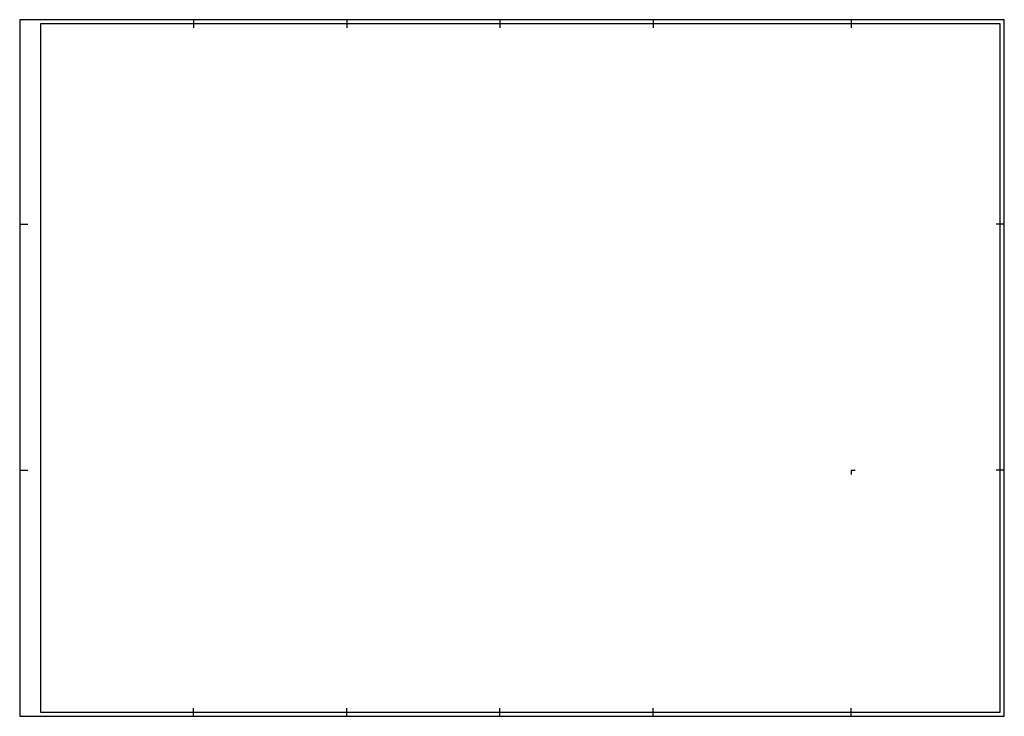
# Paper-space layout 'DIN A0' of a CAD drawing. Header units: metres. Extents: x 0 to 1189, y 0 to 841.
import ezdxf

# ---------------------------------------------------------------- set-up
doc = ezdxf.new("R2010")
doc.units = ezdxf.units.M
doc.header["$LTSCALE"] = 0.0125

# ---------------------------------------------------------------- blocks, each defined once
blk = doc.blocks.new('AEC Planrahmen DIN A0')
for p, q in [((210, 841), (210, 831)), ((395, 841), (395, 831)), ((580, 841), (580, 831)), ((765, 841), (765, 831)), ((1004, 841), (1004, 831)), ((0, 594), (10, 594)), ((1189, 594), (1179, 594)), ((0, 297), (10, 297)), ((1004, 297), (1004, 292)), ((1004, 297), (1009, 297)), ((1189, 297), (1179, 297)), ((210, 0), (210, 10)), ((395, 0), (395, 10)), ((580, 0), (580, 10)), ((765, 0), (765, 10)), ((1004, 0), (1004, 10))]:
    blk.add_line(p, q)
for points in [[(0, 0), (1189, 0), (1189, 841), (0, 841)], [(25, 5), (1184, 5), (1184, 836), (25, 836)]]:
    blk.add_lwpolyline(points, close=True)

psp = doc.layouts.new('DIN A0')

# ---------------------------------------------------------------- block references
psp.add_blockref('AEC Planrahmen DIN A0', (0, 0))

doc.saveas('drawing.dxf')
